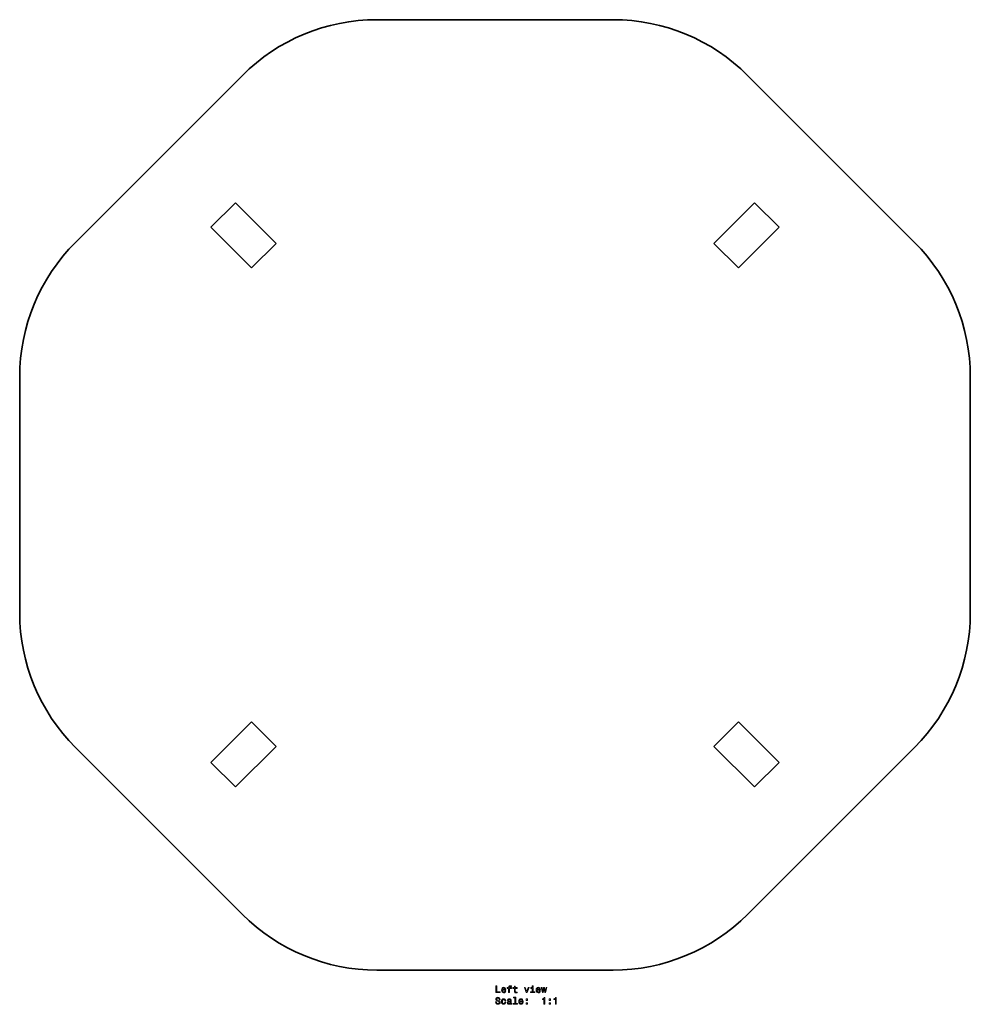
# Model space of a CAD drawing. Extents: x 408 to 908, y 141 to 659.
import ezdxf

# ---------------------------------------------------------------- set-up
doc = ezdxf.new("R2010")
doc.units = 0

msp = doc.modelspace()

# ---------------------------------------------------------------- linework, layer by layer
at = {"color": 7, "lineweight": 35}
for p, q in [((719.688477, 659.460327), (595.424438, 659.460327)), ((524.713745, 630.170959), (436.845764, 542.302979)), ((878.267151, 542.302979), (790.39917, 630.170959)), ((542.368774, 541.76001), (521.01416, 563.114624)), ((772.744141, 541.76001), (794.098755, 563.114624)), ((508.144775, 550.245239), (529.49939, 528.890625)), ((806.96814, 550.245239), (785.613525, 528.890625)), ((407.556458, 347.328247), (407.556458, 471.592346)), ((907.556458, 347.328247), (907.556458, 471.592346)), ((508.144775, 268.675354), (529.49939, 290.029968)), ((806.96814, 268.675354), (785.613525, 290.029968)), ((524.713745, 188.749619), (436.845764, 276.617584)), ((542.368774, 277.160614), (521.01416, 255.806)), ((772.744141, 277.160614), (794.098755, 255.806)), ((878.267151, 276.617584), (790.39917, 188.749619)), ((719.688477, 159.460297), (595.424438, 159.460297))]:
    msp.add_line(p, q, dxfattribs=at)
at = {"color": 7, "lineweight": 35, "ltscale": 0.455001}
for p, q in [((521.01416, 563.114624), (508.144775, 550.245239)), ((794.098755, 563.114624), (806.96814, 550.245239)), ((529.49939, 528.890625), (542.368774, 541.76001)), ((785.613525, 528.890625), (772.744141, 541.76001)), ((529.49939, 290.029968), (542.368774, 277.160614)), ((785.613525, 290.029968), (772.744141, 277.160614)), ((521.01416, 255.806), (508.144775, 268.675354)), ((794.098755, 255.806), (806.96814, 268.675354))]:
    msp.add_line(p, q, dxfattribs=at)
at = {"color": 7, "lineweight": 13}
for points in [[(658.05072, 147.603668), (660.299988, 147.603668), (660.299988, 148.027298), (658.514648, 148.027298), (658.514648, 151.103668), (658.05072, 151.103668)], [(661.454895, 148.829178), (663.230103, 148.829178), (663.235107, 149.03595), (663.154419, 149.615921), (662.932556, 150.049637), (662.579529, 150.311874), (662.110474, 150.4077), (661.65155, 150.306839), (661.298523, 150.024414), (661.071594, 149.565491), (660.990906, 148.960297), (661.066528, 148.339981), (661.293518, 147.886093), (661.641479, 147.603668), (662.095337, 147.507843), (662.488708, 147.57341), (662.811523, 147.744873), (663.048523, 148.017212), (663.184692, 148.380325), (662.745911, 148.380325), (662.655151, 148.178589), (662.524048, 148.027298), (662.150818, 147.906265), (661.863403, 147.961731), (661.646545, 148.138245), (661.50531, 148.42572), (661.454895, 148.814041)], [(664.717834, 149.842865), (664.717834, 147.603668), (665.161621, 147.603668), (665.161621, 149.842865), (666.170288, 149.842865), (666.170288, 150.2211), (665.161621, 150.2211), (665.161621, 150.387527), (665.19696, 150.589264), (665.312927, 150.725433), (665.509644, 150.806122), (665.792053, 150.83638), (666.170288, 150.816208), (666.170288, 151.199493), (665.691162, 151.224701), (665.257446, 151.179321), (664.954895, 151.043152), (664.773315, 150.806122), (664.717834, 150.468216), (664.717834, 150.2211), (663.905884, 150.2211), (663.905884, 149.842865)], [(667.733704, 149.842865), (667.733704, 148.486237), (667.763977, 148.04747), (667.905151, 147.744873), (668.187561, 147.568359), (668.666687, 147.507843), (669.191162, 147.533066), (669.191162, 147.916351), (668.807922, 147.886093), (668.4599, 147.926437), (668.273315, 148.052521), (668.192627, 148.264328), (668.17749, 148.561874), (668.17749, 149.842865), (669.191162, 149.842865), (669.191162, 150.2211), (668.17749, 150.2211), (668.17749, 151.012894), (667.733704, 151.012894), (667.733704, 150.2211), (666.967102, 150.2211), (666.967102, 149.842865)], [(674.022583, 147.603668), (674.491638, 147.603668), (675.480103, 150.311874), (675.021179, 150.311874), (674.259644, 148.128159), (673.482971, 150.311874), (673.018982, 150.311874)], [(677.603271, 147.976868), (677.603271, 150.2211), (676.463501, 150.2211), (676.463501, 149.842865), (677.159485, 149.842865), (677.159485, 147.976868), (676.251709, 147.976868), (676.251709, 147.603668), (678.521179, 147.603668), (678.521179, 147.976868)], [(677.618408, 151.224701), (677.149414, 151.224701), (677.149414, 150.720383), (677.618408, 150.720383)], [(679.671021, 148.829178), (681.446228, 148.829178), (681.451294, 149.03595), (681.370605, 149.615921), (681.148682, 150.049637), (680.795654, 150.311874), (680.32666, 150.4077), (679.867676, 150.306839), (679.514648, 150.024414), (679.28772, 149.565491), (679.207031, 148.960297), (679.282715, 148.339981), (679.509644, 147.886093), (679.857605, 147.603668), (680.311523, 147.507843), (680.704895, 147.57341), (681.027649, 147.744873), (681.264648, 148.017212), (681.400818, 148.380325), (680.962097, 148.380325), (680.871277, 148.178589), (680.740173, 148.027298), (680.367004, 147.906265), (680.079529, 147.961731), (679.862671, 148.138245), (679.721436, 148.42572), (679.671021, 148.814041)], [(682.959167, 147.603668), (683.362671, 149.903381), (683.766113, 147.603668), (684.189758, 147.603668), (684.855469, 150.311874), (684.426758, 150.311874), (683.977905, 148.012177), (683.579529, 150.311874), (683.140747, 150.311874), (682.74231, 148.012177), (682.293518, 150.311874), (681.869873, 150.311874), (682.535583, 147.603668)], [(658.277649, 142.711731), (657.818726, 142.711731), (657.919556, 142.177155), (658.171753, 141.783783), (658.560059, 141.546753), (659.084534, 141.461014), (659.604004, 141.541702), (659.99231, 141.763611), (660.239441, 142.111588), (660.330261, 142.570526), (660.254578, 142.98407), (660.042786, 143.251358), (659.699829, 143.427872), (659.240906, 143.559006), (658.847534, 143.654816), (658.590332, 143.765778), (658.444092, 143.927155), (658.398682, 144.179321), (658.444092, 144.406265), (658.575195, 144.577728), (658.776917, 144.693726), (659.054321, 144.73407), (659.336731, 144.68364), (659.558594, 144.54747), (659.704895, 144.320526), (659.775452, 144.012894), (660.234436, 144.012894), (660.234436, 144.02298), (660.153748, 144.49704), (659.916687, 144.850067), (659.543518, 145.071976), (659.039185, 145.147614), (658.585266, 145.071976), (658.232239, 144.860153), (658.00531, 144.532349), (657.924622, 144.108719), (657.990173, 143.730469), (658.181824, 143.473267), (658.484436, 143.301788), (658.897949, 143.17067), (659.306458, 143.054672), (659.614075, 142.943726), (659.80072, 142.782349), (659.866272, 142.520096), (659.805725, 142.252808), (659.649414, 142.051071), (659.412354, 141.924988), (659.104736, 141.884644), (658.76178, 141.940125), (658.499512, 142.101501), (658.33313, 142.363754)], [(661.454895, 149.202377), (661.510376, 149.550354), (661.646545, 149.807556), (661.853271, 149.963898), (662.12561, 150.019379), (662.392883, 149.963898), (662.59967, 149.807556), (662.725769, 149.550354), (662.771179, 149.202377)], [(668.021179, 144.804672), (668.021179, 141.930038), (667.108337, 141.930038), (667.108337, 141.556839), (669.372742, 141.556839), (669.372742, 141.930038), (668.464966, 141.930038), (668.464966, 145.177872), (667.325195, 145.177872), (667.325195, 144.804672)], [(679.671021, 149.202377), (679.726501, 149.550354), (679.862671, 149.807556), (680.069458, 149.963898), (680.341736, 150.019379), (680.60907, 149.963898), (680.815796, 149.807556), (680.941895, 149.550354), (680.987305, 149.202377)], [(683.271851, 141.556839), (683.730835, 141.556839), (683.730835, 145.082062), (683.387878, 145.082062), (683.297119, 144.774414), (683.11554, 144.567642), (682.838135, 144.446609), (682.454895, 144.406265), (682.454895, 144.048187), (683.271851, 144.048187)], [(689.343933, 141.556839), (689.802856, 141.556839), (689.802856, 145.082062), (689.4599, 145.082062), (689.369141, 144.774414), (689.187561, 144.567642), (688.910217, 144.446609), (688.526917, 144.406265), (688.526917, 144.048187), (689.343933, 144.048187)], [(662.791321, 143.367355), (663.230103, 143.367355), (663.139282, 143.770813), (662.922424, 144.088547), (662.584534, 144.285233), (662.145813, 144.36087), (661.661621, 144.26001), (661.293518, 143.977585), (661.061523, 143.518661), (660.980835, 142.903381), (661.056458, 142.293152), (661.283386, 141.839264), (661.641479, 141.556839), (662.130676, 141.461014), (662.564392, 141.536667), (662.902283, 141.748474), (663.134277, 142.081329), (663.235107, 142.525131), (662.811523, 142.525131), (662.73584, 142.242722), (662.594666, 142.030899), (662.392883, 141.89978), (662.145813, 141.859436), (661.838135, 141.924988), (661.616272, 142.126724), (661.480103, 142.454529), (661.434692, 142.918518), (661.480103, 143.372406), (661.621277, 143.700211), (661.848267, 143.901947), (662.145813, 143.972549), (662.40802, 143.927155), (662.604736, 143.811157), (662.73584, 143.619522)], [(665.711365, 141.909866), (665.711365, 141.89473), (665.736572, 141.723267), (665.812195, 141.602234), (666.129944, 141.506409), (666.377075, 141.546753), (666.377075, 141.889694), (666.271179, 141.874557), (666.129944, 141.940125), (666.104736, 142.141861), (666.104736, 143.543869), (666.044189, 143.901947), (665.867676, 144.154099), (665.560059, 144.305405), (665.126343, 144.36087), (664.702698, 144.300354), (664.390015, 144.128891), (664.193359, 143.861588), (664.127808, 143.508575), (664.127808, 143.478302), (664.526184, 143.478302), (664.561523, 143.690125), (664.672424, 143.841415), (664.854004, 143.932205), (665.111206, 143.967499), (665.358337, 143.942291), (665.534851, 143.866638), (665.640747, 143.735519), (665.676025, 143.553955), (665.655884, 143.342148), (665.575195, 143.236237), (665.373474, 143.185806), (664.995239, 143.145462), (664.561523, 143.054672), (664.253845, 142.893295), (664.072327, 142.641129), (664.016846, 142.267929), (664.067261, 141.935074), (664.223633, 141.687958), (664.475769, 141.531616), (664.82373, 141.476151), (665.292786, 141.582062)], [(665.66095, 142.504959), (665.600403, 142.242722), (665.439026, 142.040985), (665.19696, 141.909866), (664.899414, 141.864471), (664.707764, 141.889694), (664.571594, 141.970383), (664.48584, 142.111588), (664.460632, 142.308273), (664.480835, 142.484787), (664.561523, 142.61087), (664.884277, 142.75209), (665.292786, 142.812607), (665.66095, 142.93364)], [(670.562927, 142.782349), (672.338135, 142.782349), (672.343201, 142.98912), (672.262512, 143.569092), (672.040588, 144.002808), (671.687561, 144.265045), (671.218567, 144.36087), (670.759644, 144.26001), (670.406616, 143.977585), (670.179688, 143.518661), (670.098938, 142.913467), (670.174622, 142.293152), (670.40155, 141.839264), (670.749512, 141.556839), (671.20343, 141.461014), (671.596802, 141.526581), (671.919556, 141.698044), (672.156616, 141.970383), (672.292786, 142.333496), (671.854004, 142.333496), (671.763245, 142.13176), (671.63208, 141.980469), (671.258911, 141.859436), (670.971436, 141.914902), (670.754578, 142.091415), (670.613403, 142.378891), (670.562927, 142.767212)], [(670.562927, 143.155548), (670.618408, 143.503525), (670.754578, 143.760727), (670.961365, 143.917068), (671.233704, 143.972549), (671.500977, 143.917068), (671.707764, 143.760727), (671.833862, 143.503525), (671.879211, 143.155548)], [(673.906616, 143.513611), (674.602539, 143.513611), (674.602539, 144.265045), (673.906616, 144.265045)], [(673.906616, 141.556839), (674.602539, 141.556839), (674.602539, 142.308273), (673.906616, 142.308273)], [(686.05072, 143.513611), (686.746643, 143.513611), (686.746643, 144.265045), (686.05072, 144.265045)], [(686.05072, 141.556839), (686.746643, 141.556839), (686.746643, 142.308273), (686.05072, 142.308273)]]:
    msp.add_lwpolyline(points, close=True, dxfattribs=at)
at = {"color": 7, "lineweight": 35}
for centre, start, end in [((595.424438, 559.460327), 90.000003, 135), ((719.688477, 559.460327), 45.000001, 90.000003), ((507.556458, 471.592346), 135, 180.000005), ((807.556458, 471.592346), 0, 45.000001), ((507.556458, 347.328247), 180.000005, 225), ((807.556458, 347.328247), 314.999999, 360), ((595.424438, 259.460297), 225, 269.999997), ((719.688477, 259.460297), 269.999997, 314.999999)]:
    msp.add_arc(centre, 100, start, end, dxfattribs=at)

doc.saveas('drawing.dxf')
